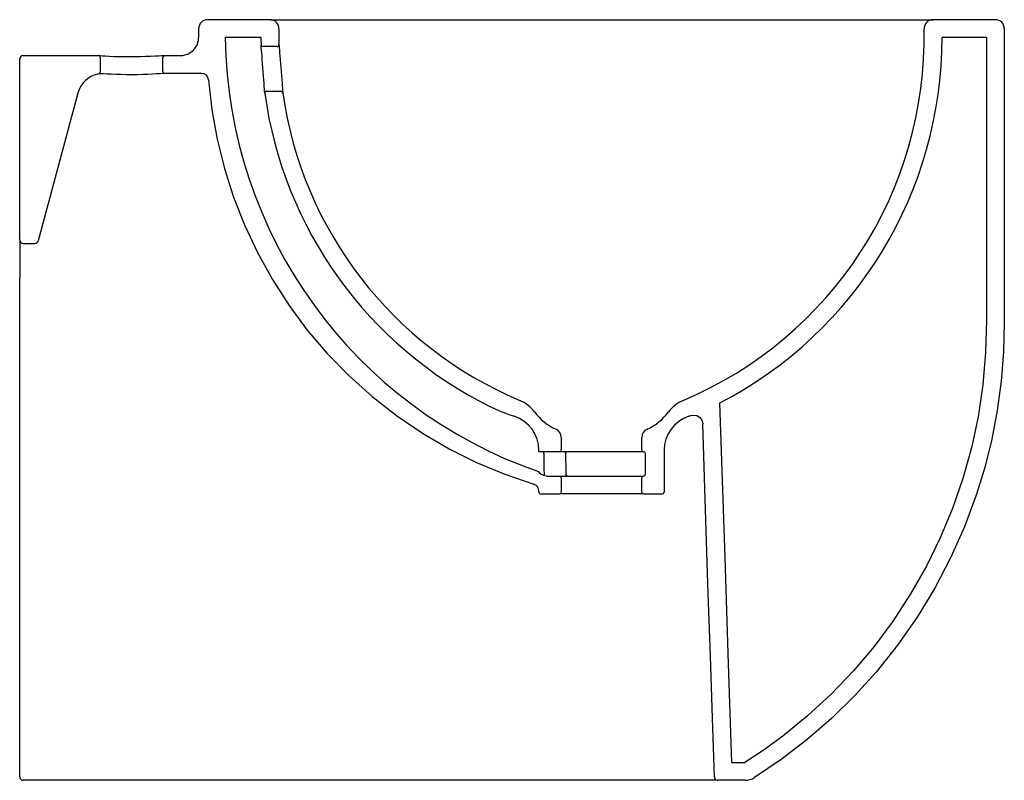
# Model space of a CAD drawing. Header units: millimetres. Extents: x 0 to 0.55, y 0 to 0.425.
import ezdxf

# ---------------------------------------------------------------- set-up
doc = ezdxf.new("R2010")
doc.units = ezdxf.units.MM
doc.layers.add('BLOCKS', color=3, linetype='Continuous')

msp = doc.modelspace()

# ---------------------------------------------------------------- linework, layer by layer
at = {"layer": 'BLOCKS'}
for p, q in [((0.1398288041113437, 0.4250000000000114), (0.1050000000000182, 0.4250000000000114)), ((0.1398288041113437, 0.4250000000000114), (0.510171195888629, 0.4250000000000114)), ((0.5450000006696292, 0.4250000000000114), (0.510171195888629, 0.4250000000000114)), ((0.1347738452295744, 0.4150000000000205), (0.1148287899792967, 0.4149999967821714)), ((0.5400000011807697, 0.4150000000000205), (0.5152261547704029, 0.4150000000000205)), ((0.1438105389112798, 0.4099999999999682), (0.1358092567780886, 0.4099999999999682)), ((0, 0.3020000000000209), (0, 0.40300000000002)), ((0.002000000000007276, 0.4049999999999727), (0.04399999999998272, 0.4049999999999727)), ((0.04500000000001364, 0.4039999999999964), (0.04500000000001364, 0.3957228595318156)), ((0.07999999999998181, 0.396000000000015), (0.07999999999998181, 0.4039999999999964)), ((0.1015501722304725, 0.3949999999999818), (0.08100000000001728, 0.3949999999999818)), ((0.101566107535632, 0.3949855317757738), (0.1015501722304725, 0.3949999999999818)), ((0.03247619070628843, 0.3838822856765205), (0.01039719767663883, 0.3014823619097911)), ((0.1378855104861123, 0.3849999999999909), (0.1459627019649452, 0.3849999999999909)), ((0, 0.3020000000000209), (0, 0.2807274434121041)), ((0.002000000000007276, 0.3000000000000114), (0.008465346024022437, 0.3000000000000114)), ((0, 0.00200000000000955), (0, 0.2807274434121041)), ((0.3025000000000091, 0.1916141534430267), (0.3025000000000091, 0.1846141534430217)), ((0.3474999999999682, 0.1846141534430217), (0.3474999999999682, 0.1916141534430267)), ((0.2900000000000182, 0.1836141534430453), (0.2900000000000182, 0.1844031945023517)), ((0.3014999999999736, 0.1836141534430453), (0.2900000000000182, 0.1836141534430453)), ((0.3056880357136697, 0.1836141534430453), (0.3014999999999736, 0.1836141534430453)), ((0.3484999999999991, 0.1836141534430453), (0.3056880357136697, 0.1836141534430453)), ((0.3494999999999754, 0.1709999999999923), (0.3494999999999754, 0.1826141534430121)), ((0.3600000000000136, 0.1844031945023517), (0.3600000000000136, 0.1610000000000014)), ((0.2941936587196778, 0.1700000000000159), (0.3014999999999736, 0.1700000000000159)), ((0.3014999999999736, 0.1700000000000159), (0.3059316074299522, 0.1700000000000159)), ((0.3025000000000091, 0.1689999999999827), (0.3025000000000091, 0.1610000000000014)), ((0.3059316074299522, 0.1700000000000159), (0.3484999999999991, 0.1700000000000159)), ((0.3474999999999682, 0.1610000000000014), (0.3474999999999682, 0.1689999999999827)), ((0.2900000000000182, 0.1610000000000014), (0.2900000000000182, 0.161676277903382)), ((0.2909999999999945, 0.1599999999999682), (0.3014999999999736, 0.1599999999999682)), ((0.3484999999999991, 0.1599999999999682), (0.3014999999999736, 0.1599999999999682)), ((0.3484999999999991, 0.1599999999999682), (0.3589999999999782, 0.1599999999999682)), ((0.3977930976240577, 0.009999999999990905), (0.4051503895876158, 0.009999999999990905)), ((0.3252443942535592, 0), (0.002000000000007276, 0)), ((0.3892957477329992, 0), (0.3252443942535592, 0)), ((0.4051503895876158, 0), (0.3900525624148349, 0))]:
    msp.add_line(p, q, dxfattribs=at)
at = {"layer": 'BLOCKS', "flags": 128}
for points in [[(0.08099999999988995, 0.4049999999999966), (0.08741808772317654, 0.4049999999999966), (0.09104682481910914, 0.4050542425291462), (0.09437274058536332, 0.4060056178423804), (0.09711324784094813, 0.4079741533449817), (0.09904844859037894, 0.4107399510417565), (0.09990864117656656, 0.4136438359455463), (0.0999999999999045, 0.4168101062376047), (0.0999999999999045, 0.4199999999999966)], [(0.5500000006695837, 0.4200000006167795), (0.5500002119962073, 0.2724275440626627), (0.5499997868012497, 0.25586332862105), (0.5495894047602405, 0.2393452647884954), (0.548281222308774, 0.2229517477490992), (0.5460882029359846, 0.2067186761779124), (0.5430234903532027, 0.1906811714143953), (0.53910300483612, 0.1748738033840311), (0.5343423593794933, 0.1593308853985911), (0.5277407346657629, 0.141572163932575), (0.5200220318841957, 0.1242585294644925), (0.5111986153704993, 0.10743431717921), (0.5012964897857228, 0.09115566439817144), (0.4903534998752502, 0.0754900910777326), (0.4784155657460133, 0.0605194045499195), (0.4662930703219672, 0.04711837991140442), (0.4533804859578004, 0.03447231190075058), (0.4397351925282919, 0.0226316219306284), (0.4254191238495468, 0.0116443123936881), (0.4105038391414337, 0.001553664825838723)], [(0.5400000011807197, 0.4149999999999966), (0.5399998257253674, 0.2949672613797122), (0.540000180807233, 0.2761048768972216), (0.5400000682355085, 0.2572415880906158), (0.5395555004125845, 0.2389866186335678), (0.5379933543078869, 0.220958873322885), (0.5353250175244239, 0.2031438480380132), (0.5316083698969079, 0.1857413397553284), (0.5268466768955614, 0.1686409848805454), (0.5210597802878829, 0.1518910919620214), (0.5142592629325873, 0.1355310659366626), (0.5064547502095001, 0.1195974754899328), (0.4976597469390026, 0.1041293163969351), (0.4879038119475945, 0.08918204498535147), (0.4772252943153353, 0.07482382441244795), (0.4656698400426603, 0.06113407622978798), (0.4532811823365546, 0.04818180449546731), (0.4401142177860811, 0.03602041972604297), (0.4262310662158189, 0.02470313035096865), (0.4158432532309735, 0.01711256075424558), (0.4051503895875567, 0.00999999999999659)], [(0.1368947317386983, 0.3838645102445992), (0.1368903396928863, 0.3839325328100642), (0.1368631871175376, 0.3843517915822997), (0.1368117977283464, 0.3851378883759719), (0.1367365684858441, 0.3862734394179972), (0.1366389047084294, 0.3877214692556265), (0.1365199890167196, 0.3894468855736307), (0.1363824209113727, 0.3913957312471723), (0.1362265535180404, 0.3935460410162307), (0.1360581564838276, 0.3958075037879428), (0.1358828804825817, 0.3980971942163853), (0.135704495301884, 0.400367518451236), (0.1355283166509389, 0.4025535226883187), (0.1353600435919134, 0.4045943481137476), (0.1352055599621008, 0.4064292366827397), (0.1350701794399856, 0.4080091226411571), (0.1349594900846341, 0.4092821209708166), (0.1348770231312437, 0.4102199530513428), (0.1348266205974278, 0.410789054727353), (0.1348094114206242, 0.4109824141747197)], [(0.1448103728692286, 0.4110182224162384), (0.1448280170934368, 0.4108277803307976), (0.1448796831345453, 0.4102673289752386), (0.1449638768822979, 0.4093473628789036), (0.1450767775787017, 0.4080995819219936), (0.1452148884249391, 0.4065503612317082), (0.1453724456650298, 0.4047510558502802), (0.1455481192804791, 0.4027012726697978), (0.1457321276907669, 0.4005025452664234), (0.1459155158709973, 0.3982526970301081), (0.1460955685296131, 0.3959835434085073), (0.1462670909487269, 0.3937595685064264), (0.1464258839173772, 0.3916429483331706), (0.1465677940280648, 0.3896987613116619), (0.1466903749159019, 0.3879769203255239), (0.1467907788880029, 0.386534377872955), (0.1468680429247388, 0.3854033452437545), (0.146920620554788, 0.3846229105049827), (0.1469483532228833, 0.3842072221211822), (0.1469527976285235, 0.38414039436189)], [(0.04399999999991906, 0.4049999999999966), (0.04400000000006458, 0.4049999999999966), (0.04423026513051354, 0.4049819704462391), (0.04497839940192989, 0.4049251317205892), (0.04621950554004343, 0.4048374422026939), (0.04792211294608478, 0.404729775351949), (0.05003526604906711, 0.4046165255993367), (0.05250803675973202, 0.404512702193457), (0.05526494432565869, 0.404431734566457), (0.05821207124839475, 0.4043852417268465), (0.06127978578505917, 0.4043767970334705), (0.06438960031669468, 0.4044074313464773), (0.0674449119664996, 0.4044704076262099), (0.0703616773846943, 0.4045568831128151), (0.0730561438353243, 0.4046548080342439), (0.0754568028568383, 0.4047529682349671), (0.077491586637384, 0.40484181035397), (0.0790983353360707, 0.4049138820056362), (0.08023644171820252, 0.4049654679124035), (0.08080710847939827, 0.4049912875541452), (0.08099999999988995, 0.4049999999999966)], [(0.04690837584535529, 0.394772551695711), (0.04558187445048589, 0.3948174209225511), (0.04466979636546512, 0.3947817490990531), (0.04418531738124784, 0.3947401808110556)], [(0.08099999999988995, 0.3949999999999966), (0.08099999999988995, 0.3949999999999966), (0.0805812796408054, 0.3949649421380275), (0.07966391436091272, 0.3948907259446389), (0.07826250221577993, 0.3947848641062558), (0.07641188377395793, 0.3946586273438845), (0.07417122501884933, 0.3945265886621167), (0.07160414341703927, 0.3944038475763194), (0.06878329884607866, 0.3943035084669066), (0.06578186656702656, 0.3942375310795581), (0.06268872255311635, 0.3942124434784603), (0.05958021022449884, 0.3942323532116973), (0.05655382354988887, 0.39429399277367), (0.05369617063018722, 0.3943914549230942), (0.05108611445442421, 0.3945129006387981), (0.04880482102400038, 0.39464486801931), (0.04690837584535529, 0.394772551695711)], [(0.1055383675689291, 0.3913070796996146), (0.1073795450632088, 0.3746914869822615), (0.1103235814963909, 0.3581802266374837), (0.1143432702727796, 0.3418781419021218), (0.1194114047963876, 0.3258900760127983), (0.1255007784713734, 0.3103208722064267), (0.1327905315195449, 0.2948373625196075), (0.1411243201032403, 0.279824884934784), (0.1504397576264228, 0.2653777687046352), (0.1606744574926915, 0.2515903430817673), (0.1717660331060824, 0.2385569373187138), (0.1838807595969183, 0.2261296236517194), (0.1968446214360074, 0.2145020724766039), (0.2105680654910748, 0.2037504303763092), (0.2249615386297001, 0.1939508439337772), (0.2399354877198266, 0.1851794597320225), (0.2552177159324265, 0.1775712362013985), (0.2709922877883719, 0.1709951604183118), (0.2871560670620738, 0.1655055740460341)], [(0.3977930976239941, 0.00999999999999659), (0.3959738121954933, 0.0649997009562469), (0.3940090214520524, 0.1244239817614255), (0.392580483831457, 0.1676476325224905), (0.3911524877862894, 0.2108713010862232)], [(0.3749318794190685, 0.2037929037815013), (0.376590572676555, 0.2040557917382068), (0.3782427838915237, 0.203754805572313), (0.379702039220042, 0.2029239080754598), (0.3808037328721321, 0.2016569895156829), (0.3814238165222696, 0.2000970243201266), (0.381530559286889, 0.1992216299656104)], [(0.3880534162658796, 0.001933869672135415), (0.3869663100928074, 0.03479329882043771), (0.385815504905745, 0.06958660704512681), (0.3846650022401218, 0.1043799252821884), (0.3835148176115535, 0.1391732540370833), (0.381530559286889, 0.1992216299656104)], [(0.2927205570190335, 0.1826353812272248), (0.2926967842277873, 0.1829471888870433), (0.2926353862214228, 0.1832211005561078), (0.2925422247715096, 0.1834384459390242), (0.2924222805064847, 0.1835784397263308), (0.2923195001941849, 0.1836141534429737)], [(0.2927205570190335, 0.1826353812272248), (0.2927290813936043, 0.1817096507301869), (0.292748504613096, 0.1798052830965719), (0.2927706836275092, 0.177901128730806), (0.2927959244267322, 0.1759971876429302), (0.2928182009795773, 0.174497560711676), (0.2928877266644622, 0.1702223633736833)], [(0.304866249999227, 0.182614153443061), (0.3048820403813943, 0.1828092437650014), (0.3049288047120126, 0.1829968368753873), (0.3050047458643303, 0.183169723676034), (0.3051069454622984, 0.1833212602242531), (0.3052314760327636, 0.1834456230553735), (0.3053735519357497, 0.1835380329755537), (0.3055277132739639, 0.1835949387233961), (0.3056880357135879, 0.1836141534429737)], [(0.304866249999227, 0.182614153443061), (0.3049166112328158, 0.1794556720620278), (0.3050031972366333, 0.1752588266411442), (0.3051201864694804, 0.170999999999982)], [(0.294193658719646, 0.1699999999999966), (0.292536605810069, 0.1702821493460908), (0.2910663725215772, 0.1710969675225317), (0.2899999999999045, 0.1722728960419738), (0.2898861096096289, 0.1724563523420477)], [(0.305931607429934, 0.1699999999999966), (0.3057733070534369, 0.1700192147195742), (0.3056210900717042, 0.1700761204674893), (0.3054808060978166, 0.1701685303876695), (0.305357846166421, 0.1702928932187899), (0.3052569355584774, 0.1704444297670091), (0.3051819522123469, 0.170617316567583), (0.3051357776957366, 0.1708049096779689), (0.3051201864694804, 0.170999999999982)], [(0.3880534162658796, 0.001933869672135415), (0.3881879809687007, 0.001276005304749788), (0.3885327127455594, 0.0006997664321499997), (0.3890487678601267, 0.0002700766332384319), (0.3896780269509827, 3.537380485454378e-05), (0.3900525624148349, -3.410605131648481e-15)]]:
    msp.add_lwpolyline(points, dxfattribs=at)
at = {"layer": 'BLOCKS'}
for centre, radius, start, end in [((0.1050000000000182, 0.4200000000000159), 0.005, 90, 180), ((0.1398288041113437, 0.4200000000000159), 0.005000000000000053, 358.7335720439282, 90), ((0.510171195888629, 0.4200000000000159), 0.005000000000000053, 90, 181.2664279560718), ((0.5450000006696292, 0.4200000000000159), 0.005000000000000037, 7.016477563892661e-15, 90), ((0.3647738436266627, 0.4150271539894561), 0.22, 178.7335720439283, 181.0441253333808), ((0.28522615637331, 0.4150271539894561), 0.2200000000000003, 292.8430370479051, 1.266427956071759), ((0.3751152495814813, 0.4184171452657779), 0.2603088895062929, 180.7521595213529, 250.8880241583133), ((0.3647738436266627, 0.4150271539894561), 0.2300000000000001, 180, 181.0076455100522), ((0.28522615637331, 0.4150271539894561), 0.2300000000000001, 297.422556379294, 359.9932356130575), ((0.1358092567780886, 0.4110000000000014), 0.001000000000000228, 181.007645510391, 270), ((0.1438105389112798, 0.4110000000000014), 0.001000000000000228, 270, 1.044125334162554), ((0.002000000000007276, 0.40300000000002), 0.002000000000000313, 90, 180), ((0.04399999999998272, 0.4039999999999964), 0.0009999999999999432, 7.016477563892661e-15, 90.00000000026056), ((0.08100000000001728, 0.4039999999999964), 0.0009999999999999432, 90.00000000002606, 180), ((0.04696507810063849, 0.3799999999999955), 0.01500000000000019, 100.6796369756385, 165.0000000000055), ((0.04399999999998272, 0.3957228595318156), 0.0009999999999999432, 280.6796369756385, 7.016477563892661e-15), ((0.08100000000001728, 0.396000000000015), 0.001000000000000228, 180, 270), ((0.1015501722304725, 0.3910000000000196), 0.004000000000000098, 4.402924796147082, 90), ((0.1378855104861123, 0.3840000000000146), 0.001000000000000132, 90, 187.7869410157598), ((0.3647738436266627, 0.4150271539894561), 0.2300000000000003, 187.7869410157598, 243.6537061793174), ((0.1459627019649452, 0.3840000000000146), 0.001000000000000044, 8.070666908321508, 90), ((0.3647738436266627, 0.4150271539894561), 0.2200000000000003, 188.0706669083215, 247.156962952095), ((0.002000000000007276, 0.3020000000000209), 0.002000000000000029, 180, 270), ((0.008465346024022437, 0.3020000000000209), 0.002000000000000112, 270, 345.0000000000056), ((0.2716039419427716, 0.1938499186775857), 0.01999999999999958, 36.72981327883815, 67.15696295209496), ((0.3783960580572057, 0.1938499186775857), 0.01999999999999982, 112.843037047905, 143.2701867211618), ((0.3070804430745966, 0.2985304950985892), 0.1000000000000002, 243.6537061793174, 252.0008013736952), ((0.3124786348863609, 0.2243500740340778), 0.03100000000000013, 216.7298132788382, 245.4130813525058), ((0.337521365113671, 0.2243500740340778), 0.03100000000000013, 294.5869186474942, 323.2701867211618), ((0.3429195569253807, 0.2985304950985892), 0.1000000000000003, 287.9991986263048, 288.670377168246), ((0.2699999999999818, 0.1844031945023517), 0.02000000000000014, 7.016477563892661e-15, 72.00080137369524), ((0.3799999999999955, 0.1844031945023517), 0.02, 107.9991986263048, 180), ((0.2975000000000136, 0.1916141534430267), 0.005, 7.016477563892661e-15, 65.41308135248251), ((0.3525000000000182, 0.1916141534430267), 0.005, 114.5869186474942, 180), ((0.3014999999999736, 0.1846141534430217), 0.0009999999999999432, 270, 7.016477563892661e-15), ((0.3484999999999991, 0.1846141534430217), 0.001000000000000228, 180, 270), ((0.3484999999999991, 0.1826141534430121), 0.0009999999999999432, 7.016477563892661e-15, 90), ((0.3484999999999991, 0.1709999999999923), 0.0009999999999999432, 270, 7.016477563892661e-15), ((0.2859999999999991, 0.161676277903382), 0.003999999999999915, 7.016477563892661e-15, 73.20089963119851), ((0.3014999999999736, 0.1689999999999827), 0.0009999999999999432, 7.016477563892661e-15, 90), ((0.3484999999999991, 0.1689999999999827), 0.001000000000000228, 90, 180), ((0.2909999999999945, 0.1610000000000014), 0.001000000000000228, 180, 270), ((0.3014999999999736, 0.1610000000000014), 0.0009999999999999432, 270, 7.016477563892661e-15), ((0.3484999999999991, 0.1610000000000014), 0.001000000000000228, 180, 270), ((0.3589999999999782, 0.1610000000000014), 0.0009999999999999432, 270, 7.016477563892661e-15), ((0.002000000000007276, 0.00200000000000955), 0.002000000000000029, 180, 270), ((0.4051503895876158, 0.009999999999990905), 0.01000000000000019, 270, 302.3673084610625)]:
    msp.add_arc(centre, radius, start, end, dxfattribs=at)

doc.saveas('drawing.dxf')
